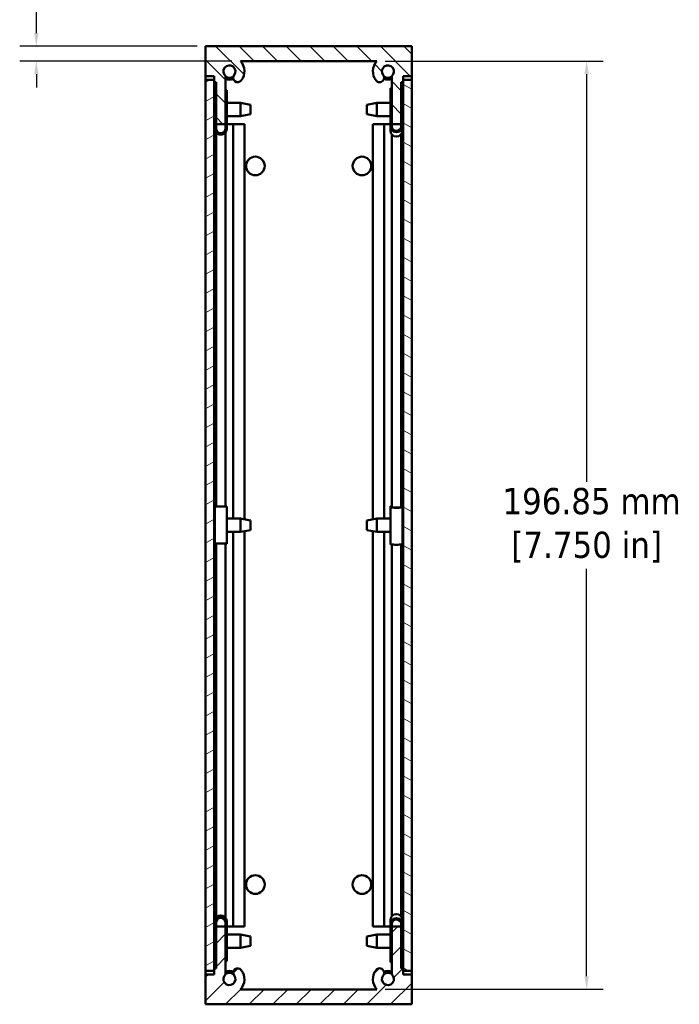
# Model space of a CAD drawing. Header units: millimetres. Extents: x 3 to 957, y 17 to 604.
# Tile 10 of 16: x 445 to 584, y 194 to 403. Entities that reach past the tile are written whole.
import ezdxf

# ---------------------------------------------------------------- set-up
doc = ezdxf.new("R2010")
doc.units = ezdxf.units.MM
doc.header["$LTSCALE"] = 1.111111
for name, color, linetype, lineweight in [('Dimension (ANSI)', 7, 'Continuous', 25), ('Hatch (ANSI)', 7, 'Continuous', 18), ('Visible (ANSI)', 7, 'Continuous', 50)]:
    doc.layers.add(name, color=color, linetype=linetype, lineweight=lineweight)
doc.styles.add('Note Text (ANSI)', font='tahoma.ttf')
doc.dimstyles.new('Default - mm (ANSI)', dxfattribs={"dimscale": 1.111111, "dimtxt": 5, "dimasz": 2.5, "dimexe": 3.175, "dimexo": 1.6002, "dimgap": 0.8, "dimtad": 0, "dimtih": 1, "dimtoh": 1, "dimrnd": 1e-08, "dimzin": 0, "dimdsep": 46, "dimtxsty": 'Note Text (ANSI)', "dimcen": 0.09, "dimdle": 10, "dimclrd": 256, "dimclre": 256, "dimclrt": 256, "dimadec": 1, "dimazin": 0, "dimtfac": 0.6096, "dimtofl": 0, "dimtmove": 0, "dimatfit": 3, "dimfxl": 1, "dimtolj": 1, "dimtzin": 0, "dimlwd": -1, "dimlwe": -1, "dimarcsym": 0})

# ---------------------------------------------------------------- blocks, each defined once
blk = doc.blocks.new('*D11')
at = {"layer": 'Defpoints', "color": 0, "transparency": 16777216}
for p in [(520.25, 393.85), (520.25, 197), (564.69, 197)]:
    blk.add_point(p, dxfattribs=at)
at = {"layer": 'Dimension (ANSI)', "transparency": 16777216}
for p, q in [((522.02, 393.85), (568.22, 393.85)), ((564.69, 391.07), (564.69, 304.64)), ((564.69, 199.78), (564.69, 286.21)), ((522.02, 197), (568.22, 197))]:
    blk.add_line(p, q, dxfattribs=at)
for points in [[(564.23, 391.07), (565.15, 391.07), (564.69, 393.85)], [(564.23, 199.78), (565.15, 199.78), (564.69, 197)]]:
    blk.add_solid(points, dxfattribs=at)
at = {"layer": 'Dimension (ANSI)', "transparency": 16777216, "insert": (564.69, 295.42), "char_height": 5.5556, "attachment_point": 5, "style": 'Note Text (ANSI)'}
blk.add_mtext('\\A1; 196.85 mm\\P[7.750 in]', dxfattribs=at)
blk = doc.blocks.new('*D12')
at = {"layer": 'Defpoints', "color": 0, "transparency": 16777216}
for p in [(483.93, 397.02), (448.05, 393.85), (491.3, 393.85)]:
    blk.add_point(p, dxfattribs=at)
at = {"layer": 'Dimension (ANSI)', "transparency": 16777216}
for p, q in [((448.05, 399.8), (448.05, 414.27)), ((448.05, 414.27), (450.83, 414.27)), ((482.15, 397.02), (444.52, 397.02)), ((489.52, 393.85), (444.52, 393.85)), ((448.05, 391.07), (448.05, 388.29))]:
    blk.add_line(p, q, dxfattribs=at)
for points in [[(447.59, 399.8), (448.51, 399.8), (448.05, 397.02)], [(447.59, 391.07), (448.51, 391.07), (448.05, 393.85)]]:
    blk.add_solid(points, dxfattribs=at)
at = {"layer": 'Dimension (ANSI)', "transparency": 16777216, "insert": (467.72, 414.27), "char_height": 5.5556, "attachment_point": 5, "style": 'Note Text (ANSI)'}
blk.add_mtext('\\A1; 3.18 mm\\P[0.125 in]', dxfattribs=at)

msp = doc.modelspace()

# ---------------------------------------------------------------- hatches: boundary and pattern name
at = {"layer": 'Hatch (ANSI)'}
h = msp.add_hatch(dxfattribs=at)
h.set_pattern_fill('ANSI31', color=256, scale=28.222222, angle=-90, style=0)
h.set_pattern_definition([(315, (0, 0), (2.494516, 2.494516), [])])
edge = h.paths.add_edge_path()
edge.add_line((525.4054, 389.403), (525.7864, 389.403))
edge.add_line((525.7864, 389.403), (525.7864, 390.673))
edge.add_line((525.7864, 390.673), (527.6152, 390.673))
edge.add_line((527.6152, 390.673), (527.6152, 397.023))
edge.add_line((527.6152, 397.023), (483.9272, 397.023))
edge.add_line((483.9272, 397.023), (483.9272, 390.673))
edge.add_line((483.9272, 390.673), (485.756, 390.673))
edge.add_line((485.756, 390.673), (485.756, 389.403))
edge.add_line((485.756, 389.403), (486.137, 389.403))
edge.add_line((486.137, 389.403), (486.137, 380.513))
edge.add_line((486.137, 380.513), (488.169, 380.513))
edge.add_line((488.169, 380.513), (488.169, 390.7027))
edge.add_ellipse((488.9691, 391.689), major_axis=(-0.8001, -0.9863), ratio=1, start_angle=91.58551, end_angle=360, ccw=False)
edge.add_ellipse((490.7345, 390.3389), major_axis=(-0.7574, 0.5776), ratio=1, start_angle=0, end_angle=179.921754)
edge.add_ellipse((488.9691, 391.689), major_axis=(2.5221, -1.9287), ratio=1, start_angle=0, end_angle=80.249571)
edge.add_line((491.297, 393.848), (520.2453, 393.848))
edge.add_ellipse((522.5725, 391.6881), major_axis=(-2.3272, 2.1598), ratio=1, start_angle=0, end_angle=80.278953)
edge.add_ellipse((520.8073, 390.3378), major_axis=(-0.7565, -0.5787), ratio=1, start_angle=0, end_angle=52.584896)
edge.add_ellipse((520.8073, 390.3385), major_axis=(0, -0.9532), ratio=1, start_angle=0, end_angle=127.405928)
edge.add_ellipse((522.5733, 391.689), major_axis=(-1.0088, -0.7715), ratio=1, start_angle=91.644194, end_angle=360, ccw=False)
edge.add_line((523.3734, 390.7027), (523.3734, 380.513))
edge.add_line((523.3734, 380.513), (525.4054, 380.513))
edge.add_line((525.4054, 380.513), (525.4054, 389.403))
h = msp.add_hatch(dxfattribs=at)
h.set_pattern_fill('ANSI31', color=256, scale=28.222222, angle=-15, style=0)
h.set_pattern_definition([(30, (0, 0), (-1.763889, 3.055145), [])])
h.paths.add_polyline_path([(485.7272, 389.923), (483.9272, 389.923), (483.9272, 200.923), (485.7272, 200.923)])
h = msp.add_hatch(dxfattribs=at)
h.set_pattern_fill('ANSI31', color=256, scale=28.222222, angle=-75, style=0)
h.set_pattern_definition([(330, (0, 0), (1.763889, 3.055145), [])])
h.paths.add_polyline_path([(527.6152, 389.923), (525.8152, 389.923), (525.8152, 200.923), (527.6152, 200.923)])
h = msp.add_hatch(dxfattribs=at)
h.set_pattern_fill('ANSI31', color=256, scale=28.222222, style=0)
h.set_pattern_definition([(45, (0, 0), (-2.494516, 2.494516), [])])
edge = h.paths.add_edge_path()
edge.add_line((525.7864, 201.443), (525.4054, 201.443))
edge.add_line((525.4054, 201.443), (525.4054, 210.333))
edge.add_line((525.4054, 210.333), (523.3734, 210.333))
edge.add_line((523.3734, 210.333), (523.3734, 200.1432))
edge.add_ellipse((522.5733, 199.157), major_axis=(0.8001, 0.9863), ratio=1, start_angle=91.644194, end_angle=360, ccw=False)
edge.add_ellipse((520.8073, 200.5074), major_axis=(0.7572, -0.579), ratio=1, start_angle=0, end_angle=127.405928)
edge.add_ellipse((520.8073, 200.5081), major_axis=(0, 0.9525), ratio=1, start_angle=0, end_angle=52.584896)
edge.add_ellipse((522.5725, 199.1578), major_axis=(-2.5218, 1.9291), ratio=1, start_angle=0, end_angle=80.278953)
edge.add_line((520.2453, 196.998), (491.297, 196.998))
edge.add_ellipse((488.9691, 199.157), major_axis=(2.3279, -2.159), ratio=1, start_angle=0, end_angle=80.249571)
edge.add_ellipse((490.7345, 200.507), major_axis=(0.7566, 0.5786), ratio=1, start_angle=0, end_angle=179.921754)
edge.add_ellipse((488.9691, 199.157), major_axis=(1.008, 0.7725), ratio=1, start_angle=91.58551, end_angle=360, ccw=False)
edge.add_line((488.169, 200.1432), (488.169, 210.333))
edge.add_line((488.169, 210.333), (486.137, 210.333))
edge.add_line((486.137, 210.333), (486.137, 201.443))
edge.add_line((486.137, 201.443), (485.756, 201.443))
edge.add_line((485.756, 201.443), (485.756, 200.173))
edge.add_line((485.756, 200.173), (483.9272, 200.173))
edge.add_line((483.9272, 200.173), (483.9272, 193.823))
edge.add_line((483.9272, 193.823), (527.6152, 193.823))
edge.add_line((527.6152, 193.823), (527.6152, 200.173))
edge.add_line((527.6152, 200.173), (525.7864, 200.173))
edge.add_line((525.7864, 200.173), (525.7864, 201.443))

# ---------------------------------------------------------------- linework, layer by layer
at = {"layer": 'Visible (ANSI)'}
for p, q in [((527.6152, 397.023), (483.9272, 397.023)), ((483.9272, 397.023), (483.9272, 390.673)), ((527.6152, 390.673), (527.6152, 397.023)), ((491.297, 393.848), (520.2453, 393.848)), ((483.9272, 389.923), (483.9272, 390.673)), ((483.9272, 390.673), (485.756, 390.673)), ((485.756, 390.673), (485.756, 389.403)), ((488.169, 380.513), (488.169, 390.7027)), ((523.3734, 390.7027), (523.3734, 380.513)), ((525.7864, 389.403), (525.7864, 390.673)), ((525.7864, 390.673), (527.6152, 390.673)), ((527.6152, 390.673), (527.6152, 389.923)), ((485.7272, 389.923), (483.9272, 389.923)), ((483.9272, 389.923), (483.9272, 200.923)), ((485.7272, 200.923), (485.7272, 389.923)), ((485.756, 389.403), (486.137, 389.403)), ((486.137, 389.403), (486.137, 380.513)), ((525.4054, 389.403), (525.7864, 389.403)), ((525.4054, 380.513), (525.4054, 389.403)), ((527.6152, 389.923), (525.8152, 389.923)), ((525.8152, 389.923), (525.8152, 200.923)), ((527.6152, 200.923), (527.6152, 389.923)), ((485.8809, 387.7169), (485.8809, 387.6789)), ((486.137, 387.7169), (485.8809, 387.7169)), ((485.8809, 379.529), (485.8809, 387.6789)), ((485.8809, 387.6789), (486.137, 387.6789)), ((488.3931, 387.7169), (488.169, 387.7169)), ((488.169, 387.6789), (488.3931, 387.6789)), ((488.3931, 387.7169), (488.3931, 387.6789)), ((488.3931, 387.6789), (488.3931, 379.529)), ((523.1173, 388.1436), (523.3734, 388.1436)), ((523.1173, 380.0537), (523.1173, 388.1436)), ((525.4054, 388.1436), (525.6295, 388.1436)), ((525.6295, 388.1436), (525.6295, 380.0537)), ((485.7272, 385.0454), (485.8809, 385.0454)), ((488.3931, 385.0454), (491.344, 385.0454)), ((491.344, 382.2006), (491.344, 385.0454)), ((493.4522, 384.6263), (491.344, 385.0454)), ((493.4522, 384.6263), (493.4522, 382.6197)), ((518.0902, 384.6263), (520.1984, 385.0454)), ((518.0902, 382.6197), (518.0902, 384.6263)), ((520.1984, 385.0454), (520.1984, 382.2006)), ((523.1173, 385.0454), (520.1984, 385.0454)), ((525.8152, 385.0454), (525.6295, 385.0454)), ((485.7272, 382.2006), (485.8809, 382.2006)), ((488.3931, 382.2006), (491.344, 382.2006)), ((493.4522, 382.6197), (491.344, 382.2006)), ((518.0902, 382.6197), (520.1984, 382.2006)), ((523.1173, 382.2006), (520.1984, 382.2006)), ((525.8152, 382.2006), (525.6295, 382.2006)), ((485.756, 380.523), (485.7272, 380.523)), ((485.8809, 380.523), (485.756, 380.523)), ((485.756, 380.523), (485.756, 296.8454)), ((486.137, 380.513), (488.169, 380.513)), ((486.137, 380.513), (486.137, 379.529)), ((488.137, 379.529), (488.137, 380.513)), ((489.782, 380.523), (488.3931, 380.523)), ((489.782, 380.523), (491.4912, 380.523)), ((489.782, 380.523), (489.782, 296.8454)), ((491.4912, 380.523), (492.1441, 380.523)), ((492.1441, 380.523), (492.1441, 296.6863)), ((519.3975, 380.523), (520.0508, 380.523)), ((519.3975, 380.523), (519.3975, 296.6861)), ((520.0508, 380.523), (520.8074, 380.523)), ((520.8074, 380.523), (521.7605, 380.523)), ((523.1173, 380.523), (521.7605, 380.523)), ((521.7605, 380.523), (521.7605, 296.8454)), ((523.3734, 380.513), (525.4054, 380.513)), ((523.3734, 380.513), (523.3734, 380.0537)), ((525.3734, 380.0537), (525.3734, 380.513)), ((525.7864, 380.523), (525.6295, 380.523)), ((525.8152, 380.523), (525.7864, 380.523)), ((525.7864, 380.523), (525.7864, 296.8454)), ((486.137, 378.7689), (486.137, 299.3747)), ((488.169, 378.813), (488.169, 299.3744)), ((523.1173, 380.0537), (523.1173, 379.1023)), ((523.3734, 378.3478), (523.3734, 299.2377)), ((525.4054, 378.3915), (525.4054, 299.2377)), ((525.6295, 380.0537), (525.6295, 379.1023)), ((485.8809, 291.5206), (485.8809, 299.3704)), ((488.3931, 291.5206), (488.3931, 299.3704)), ((523.1173, 299.1977), (523.1173, 299.4931)), ((523.1173, 299.4931), (523.3734, 299.4931)), ((523.1173, 291.3528), (523.1173, 299.1977)), ((523.3734, 299.2377), (523.3734, 299.1977)), ((525.3734, 299.1977), (525.3734, 299.2377)), ((525.4054, 299.4931), (525.6295, 299.4931)), ((525.6295, 299.4931), (525.6295, 299.1977)), ((525.6295, 291.3528), (525.6295, 299.1977)), ((485.7272, 296.8454), (485.8809, 296.8454)), ((488.3931, 296.8454), (491.344, 296.8454)), ((491.344, 294.0006), (491.344, 296.8454)), ((493.4522, 296.4263), (491.344, 296.8454)), ((518.0902, 296.4263), (520.1984, 296.8454)), ((520.1984, 296.8454), (520.1984, 294.0006)), ((523.1173, 296.8454), (520.1984, 296.8454)), ((525.8152, 296.8454), (525.6295, 296.8454)), ((493.4522, 296.4263), (493.4522, 294.4197)), ((518.0902, 294.4197), (518.0902, 296.4263)), ((485.7272, 294.0006), (485.8809, 294.0006)), ((485.756, 294.0006), (485.756, 210.323)), ((488.3931, 294.0006), (491.344, 294.0006)), ((489.782, 294.0006), (489.782, 210.323)), ((493.4522, 294.4197), (491.344, 294.0006)), ((492.1441, 294.1596), (492.1441, 210.323)), ((518.0902, 294.4197), (520.1984, 294.0006)), ((519.3975, 294.1598), (519.3975, 210.323)), ((523.1173, 294.0006), (520.1984, 294.0006)), ((521.7605, 294.0006), (521.7605, 210.323)), ((525.8152, 294.0006), (525.6295, 294.0006)), ((525.7864, 294.0006), (525.7864, 210.323)), ((485.8809, 291.4755), (485.8809, 291.5206)), ((486.137, 291.4755), (485.8809, 291.4755)), ((486.137, 291.5206), (486.137, 291.5151)), ((486.137, 291.5151), (486.137, 212.1981)), ((488.137, 291.5151), (488.137, 291.5206)), ((488.169, 291.5151), (488.169, 212.154)), ((488.3931, 291.4755), (488.169, 291.4755)), ((488.3931, 291.5206), (488.3931, 291.4755)), ((523.3734, 291.3253), (523.3734, 212.4555)), ((525.4054, 291.3269), (525.4054, 212.4117)), ((485.8809, 211.152), (485.8809, 211.4384)), ((485.8809, 203.0075), (485.8809, 211.152)), ((486.137, 211.152), (486.137, 210.333)), ((488.137, 210.333), (488.137, 211.152)), ((488.3931, 211.152), (488.3931, 211.4384)), ((488.3931, 211.152), (488.3931, 203.0075)), ((523.1173, 211.6999), (523.1173, 210.8479)), ((525.6295, 211.6999), (525.6295, 210.8479)), ((485.7272, 210.323), (485.756, 210.323)), ((485.756, 210.323), (485.8809, 210.323)), ((488.169, 210.333), (486.137, 210.333)), ((486.137, 210.333), (486.137, 201.443)), ((488.169, 200.1432), (488.169, 210.333)), ((488.3931, 210.323), (489.782, 210.323)), ((491.4912, 210.323), (489.782, 210.323)), ((492.1441, 210.323), (491.4912, 210.323)), ((520.0508, 210.323), (519.3975, 210.323)), ((520.8074, 210.323), (520.0508, 210.323)), ((521.7605, 210.323), (520.8074, 210.323)), ((521.7605, 210.323), (523.1173, 210.323)), ((523.1173, 202.7461), (523.1173, 210.8479)), ((523.3734, 210.8479), (523.3734, 210.333)), ((525.4054, 210.333), (523.3734, 210.333)), ((523.3734, 210.333), (523.3734, 200.1432)), ((525.3734, 210.333), (525.3734, 210.8479)), ((525.4054, 201.443), (525.4054, 210.333)), ((525.6295, 210.8479), (525.6295, 202.7461)), ((525.6295, 210.323), (525.7864, 210.323)), ((525.7864, 210.323), (525.8152, 210.323)), ((485.7272, 208.6454), (485.8809, 208.6454)), ((488.3931, 208.6454), (491.344, 208.6454)), ((491.344, 205.8006), (491.344, 208.6454)), ((493.4522, 208.2263), (491.344, 208.6454)), ((493.4522, 208.2263), (493.4522, 206.2197)), ((518.0902, 208.2263), (520.1984, 208.6454)), ((518.0902, 206.2197), (518.0902, 208.2263)), ((520.1984, 208.6454), (520.1984, 205.8006)), ((523.1173, 208.6454), (520.1984, 208.6454)), ((525.8152, 208.6454), (525.6295, 208.6454)), ((485.7272, 205.8006), (485.8809, 205.8006)), ((488.3931, 205.8006), (491.344, 205.8006)), ((493.4522, 206.2197), (491.344, 205.8006)), ((518.0902, 206.2197), (520.1984, 205.8006)), ((523.1173, 205.8006), (520.1984, 205.8006)), ((525.8152, 205.8006), (525.6295, 205.8006)), ((486.137, 203.0075), (485.8809, 203.0075)), ((488.3931, 203.0075), (488.169, 203.0075)), ((523.3734, 202.7461), (523.1173, 202.7461)), ((525.6295, 202.7461), (525.4054, 202.7461)), ((483.9272, 200.173), (483.9272, 200.923)), ((483.9272, 200.923), (485.7272, 200.923)), ((486.137, 201.443), (485.756, 201.443)), ((485.756, 201.443), (485.756, 200.173)), ((525.7864, 201.443), (525.4054, 201.443)), ((525.7864, 200.173), (525.7864, 201.443)), ((525.8152, 200.923), (527.6152, 200.923)), ((527.6152, 200.923), (527.6152, 200.173)), ((485.756, 200.173), (483.9272, 200.173)), ((483.9272, 200.173), (483.9272, 193.823)), ((527.6152, 200.173), (525.7864, 200.173)), ((527.6152, 193.823), (527.6152, 200.173)), ((520.2453, 196.998), (491.297, 196.998)), ((483.9272, 193.823), (527.6152, 193.823))]:
    msp.add_line(p, q, dxfattribs=at)
for centre in [(494.4712, 371.623), (517.0712, 371.623), (494.4712, 219.223), (517.0712, 219.223)]:
    msp.add_circle(centre, 1.981, dxfattribs=at)
for centre, radius, start, end in [((488.9691, 391.689), 1.27, 322.535387, 230.949877), ((488.9691, 391.689), 3.175, 322.594072, 42.843643), ((522.5725, 391.6881), 3.175, 137.13615, 217.415104), ((522.5733, 391.689), 1.27, 309.050123, 217.405928), ((488.9692, 391.689), 1.3589, 233.923945, 309.309573), ((490.7345, 390.3389), 0.9525, 142.672318, 322.594072), ((520.8073, 390.3385), 0.9532, 270, 37.405928), ((522.5732, 391.689), 1.3589, 230.693408, 306.076055), ((488.9692, 391.689), 1.7526, 242.833437, 298.357755), ((520.8073, 390.3378), 0.9525, 217.415104, 270), ((522.5732, 391.689), 1.7526, 241.650316, 297.166563), ((488.9692, 199.157), 1.7526, 61.642245, 117.166563), ((488.9692, 199.157), 1.3589, 50.690427, 126.076055), ((490.7345, 200.507), 0.9525, 37.405928, 217.327682), ((488.9691, 199.157), 3.175, 317.156357, 37.405928), ((522.5725, 199.1578), 3.175, 142.584896, 222.86385), ((520.8073, 200.5081), 0.9525, 90, 142.584896), ((520.8073, 200.5074), 0.9532, 322.594072, 90), ((522.5732, 199.157), 1.3589, 53.923945, 129.306592), ((522.5732, 199.157), 1.7526, 62.833437, 118.349684), ((488.9691, 199.157), 1.27, 129.050123, 37.464613), ((522.5733, 199.157), 1.27, 142.594072, 50.949877)]:
    msp.add_arc(centre, radius, start, end, dxfattribs=at)
for centre, major_axis, ratio, start_param, end_param in [((487.137, 379.529), (1.2561, 0), 0.99998832, 3.14159265, 6.28318531), ((487.137, 379.567), (1, 0), 0.99998832, 3.14159265, 6.28318531), ((487.137, 379.529), (-1, 0), 0.99998832, 0, 3.14159265), ((524.3734, 380.0537), (1.2561, 0), 0.99262812, 3.14159265, 6.28318531), ((524.3734, 379.1023), (-1.2561, 0), 0.99262812, 0, 3.14159265), ((524.3734, 380.0537), (-1, 0), 0.99262812, 0, 3.14159265), ((487.137, 299.3704), (1.2561, 0), 0.00553308, 0, 3.14159258), ((524.3734, 299.1977), (1.2561, 0), 0.03624398, 3.14159266, 6.28318531), ((524.3734, 299.1977), (-1, 0), 0.03624398, 0, 3.14159265), ((487.137, 291.5206), (-1.2561, 0), 0.00553308, 3.14159258, 6.28318523), ((487.137, 291.5206), (1, 0), 0.00553308, 0, 3.14159265), ((524.3734, 291.3528), (-1.2561, 0), 0.03624398, 0, 3.14159266), ((487.137, 211.4384), (1.2561, 0), 0.99933423, 0, 3.14159265), ((487.137, 211.152), (-1.2561, 0), 0.99933423, 3.14159265, 6.28318531), ((487.137, 211.152), (1, 0), 0.99933423, 0, 3.14159265), ((524.3734, 211.6999), (1.2561, 0), 0.99409342, 0, 3.14159265), ((524.3734, 210.8479), (-1.2561, 0), 0.99409342, 3.14159265, 6.28318531), ((524.3734, 210.8479), (1, 0), 0.99409342, 0, 3.14159265)]:
    msp.add_ellipse(centre, major_axis=major_axis, ratio=ratio, start_param=start_param, end_param=end_param, dxfattribs=at)

# ---------------------------------------------------------------- dimensions: what is measured, and where the dimension line sits
at = {"layer": 'Dimension (ANSI)'}
for base, p1, p2, angle, text, picture, middle in [((448.0513800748, 393.8479573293), (483.9271858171, 397.0229573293), (491.2970342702, 393.8479573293), 270, ' <> mm\\X[0.125 in]', '*D12', (467.7205837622, 414.2650784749)), ((564.6898, 196.998), (520.2453, 393.848), (520.2453, 196.998), 90, ' <> mm\\X[7.750 in]', '*D11', (564.6898, 295.423))]:
    dim = msp.add_linear_dim(base=base, p1=p1, p2=p2, angle=angle, text=text, dimstyle='Default - mm (ANSI)', override={"dimdec": 2, "dimpost": '', "dimtp": 0, "dimtm": 0, "dimtdec": 2, "dimatfit": 1}, dxfattribs=at)
    dim.commit()
    dim.dimension.update_dxf_attribs({"geometry": picture, "text_midpoint": middle, "dimtype": 160})

doc.saveas('drawing.dxf')
